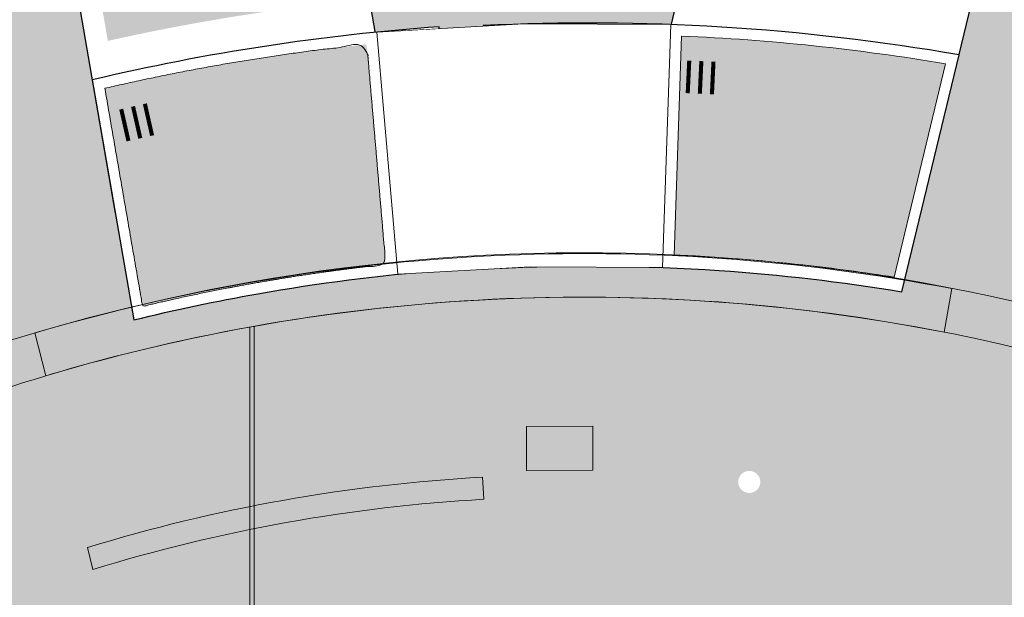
# Model space of a CAD drawing. Header units: metres. Extents: x -862 to 1262, y -354 to 644.
# Tile 247 of 256: x -74 to -30, y 347 to 373. Entities that reach past the tile are written whole.
import ezdxf

# ---------------------------------------------------------------- set-up
doc = ezdxf.new("R2010")
doc.units = ezdxf.units.M
doc.header["$LTSCALE"] = 0.5
doc.set_wipeout_variables(frame=1)
doc.layers.add('DZH_Baufelder Nord_220610', color=7, linetype='Continuous')
doc.layers.add('LPB_Freiraum_220609', color=7, linetype='Continuous')
doc.styles.add('Favorit Std Light', font='txt')

# ---------------------------------------------------------------- blocks, each defined once
blk = doc.blocks.new('Slab (2D)-43')
at = {"color": 255, "linetype": 'Continuous', "lineweight": 25, "transparency": 33554687}
blk.add_wipeout([(-9.379591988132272, 270.54294733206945), (-20.033156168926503, 268.69008992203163), (-27.508560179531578, 237.73025169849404), (-14.466470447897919, 236.35731145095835), (-9.388585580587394, 257.387597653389), (-2.946307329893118, 258.5051943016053), (0.3672963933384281, 272.22865638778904), (-9.37833626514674, 270.5379988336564)], dxfattribs=at)
at = {"color": 7, "linetype": 'Continuous', "lineweight": 25, "transparency": 33554687, "flags": 128}
blk.add_lwpolyline([(-9.379591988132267, 270.5429473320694), (-20.0331561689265, 268.6900899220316), (-27.50856017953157, 237.730251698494), (-14.46647044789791, 236.3573114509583), (-9.388585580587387, 257.3875976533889), (-2.946307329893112, 258.5051943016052), (0.367296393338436, 272.228656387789), (-9.378336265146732, 270.5379988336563)], dxfattribs=at)
at = {"color": 255, "linetype": 'Continuous', "lineweight": 25, "transparency": 33554687}
blk.add_wipeout([(-9.379591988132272, 270.54294733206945), (-20.033156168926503, 268.69008992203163), (-27.508560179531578, 237.73025169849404), (-14.466470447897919, 236.35731145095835), (-9.388585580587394, 257.387597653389), (-2.946307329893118, 258.5051943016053), (0.3672963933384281, 272.22865638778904), (-9.37833626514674, 270.5379988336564)], dxfattribs=at)
at = {"color": 7, "linetype": 'Continuous', "lineweight": 25, "transparency": 33554687, "flags": 128}
blk.add_lwpolyline([(-9.379591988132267, 270.5429473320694), (-20.0331561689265, 268.6900899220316), (-27.50856017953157, 237.730251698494), (-14.46647044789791, 236.3573114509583), (-9.388585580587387, 257.3875976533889), (-2.946307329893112, 258.5051943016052), (0.367296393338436, 272.228656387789), (-9.378336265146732, 270.5379988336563)], dxfattribs=at)
at = {"color": 255, "linetype": 'Continuous', "lineweight": 25, "transparency": 33554687}
blk.add_wipeout([(-9.379591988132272, 270.54294733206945), (-20.033156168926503, 268.69008992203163), (-27.508560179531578, 237.73025169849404), (-14.466470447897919, 236.35731145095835), (-9.388585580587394, 257.387597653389), (-2.946307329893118, 258.5051943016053), (0.3672963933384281, 272.22865638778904), (-9.37833626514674, 270.5379988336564)], dxfattribs=at)
at = {"color": 7, "linetype": 'Continuous', "lineweight": 25, "transparency": 33554687, "flags": 128}
blk.add_lwpolyline([(-9.379591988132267, 270.5429473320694), (-20.0331561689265, 268.6900899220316), (-27.50856017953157, 237.730251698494), (-14.46647044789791, 236.3573114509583), (-9.388585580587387, 257.3875976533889), (-2.946307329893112, 258.5051943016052), (0.367296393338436, 272.228656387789), (-9.378336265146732, 270.5379988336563)], dxfattribs=at)
at = {"color": 255, "linetype": 'Continuous', "lineweight": 25, "transparency": 33554687}
blk.add_wipeout([(-9.379591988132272, 270.54294733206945), (-20.033156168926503, 268.69008992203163), (-27.508560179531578, 237.73025169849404), (-14.466470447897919, 236.35731145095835), (-9.388585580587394, 257.387597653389), (-2.946307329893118, 258.5051943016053), (0.3672963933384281, 272.22865638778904), (-9.37833626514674, 270.5379988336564)], dxfattribs=at)
at = {"color": 7, "linetype": 'Continuous', "lineweight": 25, "transparency": 33554687, "flags": 128}
blk.add_lwpolyline([(-9.379591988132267, 270.5429473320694), (-20.0331561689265, 268.6900899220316), (-27.50856017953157, 237.730251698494), (-14.46647044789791, 236.3573114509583), (-9.388585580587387, 257.3875976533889), (-2.946307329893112, 258.5051943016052), (0.367296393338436, 272.228656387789), (-9.378336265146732, 270.5379988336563)], dxfattribs=at)
at = {"color": 255, "linetype": 'Continuous', "lineweight": 25, "transparency": 33554687}
blk.add_wipeout([(-9.379591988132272, 270.54294733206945), (-20.033156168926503, 268.69008992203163), (-27.508560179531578, 237.73025169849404), (-14.466470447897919, 236.35731145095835), (-9.388585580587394, 257.387597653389), (-2.946307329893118, 258.5051943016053), (0.3672963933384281, 272.22865638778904), (-9.37833626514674, 270.5379988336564)], dxfattribs=at)
at = {"color": 7, "linetype": 'Continuous', "lineweight": 25, "transparency": 33554687, "flags": 128}
blk.add_lwpolyline([(-9.379591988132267, 270.5429473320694), (-20.0331561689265, 268.6900899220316), (-27.50856017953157, 237.730251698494), (-14.46647044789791, 236.3573114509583), (-9.388585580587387, 257.3875976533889), (-2.946307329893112, 258.5051943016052), (0.367296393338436, 272.228656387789), (-9.378336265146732, 270.5379988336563)], dxfattribs=at)
at = {"color": 255, "linetype": 'Continuous', "lineweight": 25, "transparency": 33554687}
blk.add_wipeout([(-9.379591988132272, 270.54294733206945), (-20.033156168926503, 268.69008992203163), (-27.508560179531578, 237.73025169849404), (-14.466470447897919, 236.35731145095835), (-9.388585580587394, 257.387597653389), (-2.946307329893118, 258.5051943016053), (0.3672963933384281, 272.22865638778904), (-9.37833626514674, 270.5379988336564)], dxfattribs=at)
at = {"color": 7, "linetype": 'Continuous', "lineweight": 25, "transparency": 33554687, "flags": 128}
blk.add_lwpolyline([(-9.379591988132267, 270.5429473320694), (-20.0331561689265, 268.6900899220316), (-27.50856017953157, 237.730251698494), (-14.46647044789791, 236.3573114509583), (-9.388585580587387, 257.3875976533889), (-2.946307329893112, 258.5051943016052), (0.367296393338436, 272.228656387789), (-9.378336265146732, 270.5379988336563)], dxfattribs=at)
at = {"color": 255, "linetype": 'Continuous', "lineweight": 25, "transparency": 33554687}
blk.add_wipeout([(-9.379591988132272, 270.54294733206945), (-20.033156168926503, 268.69008992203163), (-27.508560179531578, 237.73025169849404), (-14.466470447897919, 236.35731145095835), (-9.388585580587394, 257.387597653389), (-2.946307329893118, 258.5051943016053), (0.3672963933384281, 272.22865638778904), (-9.37833626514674, 270.5379988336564)], dxfattribs=at)
at = {"color": 7, "linetype": 'Continuous', "lineweight": 25, "transparency": 33554687, "flags": 128}
blk.add_lwpolyline([(-9.379591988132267, 270.5429473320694), (-20.0331561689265, 268.6900899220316), (-27.50856017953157, 237.730251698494), (-14.46647044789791, 236.3573114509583), (-9.388585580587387, 257.3875976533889), (-2.946307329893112, 258.5051943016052), (0.367296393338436, 272.228656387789), (-9.378336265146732, 270.5379988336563)], dxfattribs=at)
blk = doc.blocks.new('Slab (2D)-44')
at = {"color": 255, "linetype": 'Continuous', "lineweight": 25, "transparency": 33554687}
blk.add_wipeout([(-55.016746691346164, 249.37800265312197), (-52.003094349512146, 231.98456664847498), (-39.40466977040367, 235.4201647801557), (-44.43558370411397, 264.4563207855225), (-66.11182550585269, 260.69595927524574), (-63.884617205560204, 247.8415219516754)], dxfattribs=at)
at = {"color": 7, "linetype": 'Continuous', "lineweight": 25, "transparency": 33554687, "flags": 128}
blk.add_lwpolyline([(-55.01674669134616, 249.378002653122), (-52.00309434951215, 231.984566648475), (-39.40466977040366, 235.4201647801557), (-44.43558370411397, 264.4563207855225), (-66.11182550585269, 260.6959592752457), (-63.8846172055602, 247.8415219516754)], close=True, dxfattribs=at)
at = {"color": 255, "linetype": 'Continuous', "lineweight": 25, "transparency": 33554687}
blk.add_wipeout([(-55.016746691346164, 249.37800265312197), (-52.003094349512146, 231.98456664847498), (-39.40466977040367, 235.4201647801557), (-44.43558370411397, 264.4563207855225), (-66.11182550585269, 260.69595927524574), (-63.884617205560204, 247.8415219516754)], dxfattribs=at)
at = {"color": 7, "linetype": 'Continuous', "lineweight": 25, "transparency": 33554687, "flags": 128}
blk.add_lwpolyline([(-55.01674669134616, 249.378002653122), (-52.00309434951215, 231.984566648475), (-39.40466977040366, 235.4201647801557), (-44.43558370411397, 264.4563207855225), (-66.11182550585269, 260.6959592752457), (-63.8846172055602, 247.8415219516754)], close=True, dxfattribs=at)
at = {"color": 255, "linetype": 'Continuous', "lineweight": 25, "transparency": 33554687}
blk.add_wipeout([(-55.016746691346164, 249.37800265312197), (-52.003094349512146, 231.98456664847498), (-39.40466977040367, 235.4201647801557), (-44.43558370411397, 264.4563207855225), (-66.11182550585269, 260.69595927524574), (-63.884617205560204, 247.8415219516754)], dxfattribs=at)
at = {"color": 7, "linetype": 'Continuous', "lineweight": 25, "transparency": 33554687, "flags": 128}
blk.add_lwpolyline([(-55.01674669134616, 249.378002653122), (-52.00309434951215, 231.984566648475), (-39.40466977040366, 235.4201647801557), (-44.43558370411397, 264.4563207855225), (-66.11182550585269, 260.6959592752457), (-63.8846172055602, 247.8415219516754)], close=True, dxfattribs=at)
at = {"color": 255, "linetype": 'Continuous', "lineweight": 25, "transparency": 33554687}
blk.add_wipeout([(-55.016746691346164, 249.37800265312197), (-52.003094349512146, 231.98456664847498), (-39.40466977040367, 235.4201647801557), (-44.43558370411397, 264.4563207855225), (-66.11182550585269, 260.69595927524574), (-63.884617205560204, 247.8415219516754)], dxfattribs=at)
at = {"color": 7, "linetype": 'Continuous', "lineweight": 25, "transparency": 33554687, "flags": 128}
blk.add_lwpolyline([(-55.01674669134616, 249.378002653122), (-52.00309434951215, 231.984566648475), (-39.40466977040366, 235.4201647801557), (-44.43558370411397, 264.4563207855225), (-66.11182550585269, 260.6959592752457), (-63.8846172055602, 247.8415219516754)], close=True, dxfattribs=at)
at = {"color": 255, "linetype": 'Continuous', "lineweight": 25, "transparency": 33554687}
blk.add_wipeout([(-55.016746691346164, 249.37800265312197), (-52.003094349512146, 231.98456664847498), (-39.40466977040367, 235.4201647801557), (-44.43558370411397, 264.4563207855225), (-66.11182550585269, 260.69595927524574), (-63.884617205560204, 247.8415219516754)], dxfattribs=at)
at = {"color": 7, "linetype": 'Continuous', "lineweight": 25, "transparency": 33554687, "flags": 128}
blk.add_lwpolyline([(-55.01674669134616, 249.378002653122), (-52.00309434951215, 231.984566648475), (-39.40466977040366, 235.4201647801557), (-44.43558370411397, 264.4563207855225), (-66.11182550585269, 260.6959592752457), (-63.8846172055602, 247.8415219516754)], close=True, dxfattribs=at)
at = {"color": 255, "linetype": 'Continuous', "lineweight": 25, "transparency": 33554687}
blk.add_wipeout([(-55.016746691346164, 249.37800265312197), (-52.003094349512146, 231.98456664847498), (-39.40466977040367, 235.4201647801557), (-44.43558370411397, 264.4563207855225), (-66.11182550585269, 260.69595927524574), (-63.884617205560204, 247.8415219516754)], dxfattribs=at)
at = {"color": 7, "linetype": 'Continuous', "lineweight": 25, "transparency": 33554687, "flags": 128}
blk.add_lwpolyline([(-55.01674669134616, 249.378002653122), (-52.00309434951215, 231.984566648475), (-39.40466977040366, 235.4201647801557), (-44.43558370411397, 264.4563207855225), (-66.11182550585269, 260.6959592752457), (-63.8846172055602, 247.8415219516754)], close=True, dxfattribs=at)
at = {"color": 255, "linetype": 'Continuous', "lineweight": 25, "transparency": 33554687}
blk.add_wipeout([(-55.016746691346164, 249.37800265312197), (-52.003094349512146, 231.98456664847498), (-39.40466977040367, 235.4201647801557), (-44.43558370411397, 264.4563207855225), (-66.11182550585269, 260.69595927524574), (-63.884617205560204, 247.8415219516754)], dxfattribs=at)
at = {"color": 7, "linetype": 'Continuous', "lineweight": 25, "transparency": 33554687, "flags": 128}
blk.add_lwpolyline([(-55.01674669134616, 249.378002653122), (-52.00309434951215, 231.984566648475), (-39.40466977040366, 235.4201647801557), (-44.43558370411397, 264.4563207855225), (-66.11182550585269, 260.6959592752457), (-63.8846172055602, 247.8415219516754)], close=True, dxfattribs=at)
blk = doc.blocks.new('Slab (2D)-46')
at = {"color": 255, "linetype": 'Continuous', "lineweight": 25, "transparency": 33554687}
blk.add_wipeout([(-16.379681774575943, 228.4336615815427), (-13.791665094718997, 239.15204785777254), (-13.791665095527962, 239.1520478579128), (-16.46328120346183, 239.57744832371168), (-19.145621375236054, 239.92894425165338), (-21.836641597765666, 240.20626779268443), (-24.534291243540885, 240.40920761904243), (-27.236514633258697, 240.53760908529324), (-29.94125260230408, 240.59137434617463), (-32.64644406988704, 240.57046243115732), (-35.35002760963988, 240.4748892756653), (-35.35002760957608, 240.47488927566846), (-34.80885252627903, 229.48793631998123), (-33.54084293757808, 229.5410783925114), (-32.27219283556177, 229.57570952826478), (-31.003172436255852, 229.59182235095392), (-29.734052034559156, 229.5894134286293), (-28.4651019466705, 229.56848327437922), (-27.196592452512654, 229.52903634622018), (-25.928793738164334, 229.47108104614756), (-24.661975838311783, 229.39462971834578), (-24.661975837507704, 229.39462971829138), (-23.622170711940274, 229.317997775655), (-22.58335861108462, 229.2289103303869), (-21.5456887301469, 229.12738017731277), (-20.509310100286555, 229.01342189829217), (-19.474371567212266, 228.88705186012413), (-18.44102176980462, 228.74828821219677), (-17.409409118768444, 228.59715088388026), (-16.379681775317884, 228.43366158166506)], dxfattribs=at)
at = {"color": 7, "linetype": 'Continuous', "lineweight": 25, "transparency": 33554687, "flags": 128}
blk.add_lwpolyline([(-16.37968177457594, 228.4336615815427), (-13.79166509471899, 239.1520478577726), (-13.79166509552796, 239.1520478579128, 0.05526756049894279), (-35.35002760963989, 240.4748892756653), (-35.35002760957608, 240.4748892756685), (-34.80885252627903, 229.4879363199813, -0.02919724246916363), (-24.66197583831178, 229.3946297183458), (-24.6619758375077, 229.3946297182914, -0.02397312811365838), (-16.37968177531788, 228.4336615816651), (-16.37968177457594, 228.4336615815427)], format="xyb", close=True, dxfattribs=at)
at = {"color": 255, "linetype": 'Continuous', "lineweight": 25, "transparency": 33554687}
blk.add_wipeout([(-16.379681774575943, 228.4336615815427), (-13.791665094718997, 239.15204785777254), (-13.791665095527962, 239.1520478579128), (-16.46328120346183, 239.57744832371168), (-19.145621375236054, 239.92894425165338), (-21.836641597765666, 240.20626779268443), (-24.534291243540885, 240.40920761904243), (-27.236514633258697, 240.53760908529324), (-29.94125260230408, 240.59137434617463), (-32.64644406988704, 240.57046243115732), (-35.35002760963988, 240.4748892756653), (-35.35002760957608, 240.47488927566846), (-34.80885252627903, 229.48793631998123), (-33.54084293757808, 229.5410783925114), (-32.27219283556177, 229.57570952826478), (-31.003172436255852, 229.59182235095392), (-29.734052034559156, 229.5894134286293), (-28.4651019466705, 229.56848327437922), (-27.196592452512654, 229.52903634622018), (-25.928793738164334, 229.47108104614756), (-24.661975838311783, 229.39462971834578), (-24.661975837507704, 229.39462971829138), (-23.622170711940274, 229.317997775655), (-22.58335861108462, 229.2289103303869), (-21.5456887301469, 229.12738017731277), (-20.509310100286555, 229.01342189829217), (-19.474371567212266, 228.88705186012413), (-18.44102176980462, 228.74828821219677), (-17.409409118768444, 228.59715088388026), (-16.379681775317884, 228.43366158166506)], dxfattribs=at)
at = {"color": 7, "linetype": 'Continuous', "lineweight": 25, "transparency": 33554687, "flags": 128}
blk.add_lwpolyline([(-16.37968177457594, 228.4336615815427), (-13.79166509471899, 239.1520478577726), (-13.79166509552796, 239.1520478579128, 0.05526756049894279), (-35.35002760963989, 240.4748892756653), (-35.35002760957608, 240.4748892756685), (-34.80885252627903, 229.4879363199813, -0.02919724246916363), (-24.66197583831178, 229.3946297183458), (-24.6619758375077, 229.3946297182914, -0.02397312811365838), (-16.37968177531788, 228.4336615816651), (-16.37968177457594, 228.4336615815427)], format="xyb", close=True, dxfattribs=at)
at = {"color": 255, "linetype": 'Continuous', "lineweight": 25, "transparency": 33554687}
blk.add_wipeout([(-16.379681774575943, 228.4336615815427), (-13.791665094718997, 239.15204785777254), (-13.791665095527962, 239.1520478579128), (-16.46328120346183, 239.57744832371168), (-19.145621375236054, 239.92894425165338), (-21.836641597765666, 240.20626779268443), (-24.534291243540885, 240.40920761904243), (-27.236514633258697, 240.53760908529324), (-29.94125260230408, 240.59137434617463), (-32.64644406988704, 240.57046243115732), (-35.35002760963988, 240.4748892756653), (-35.35002760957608, 240.47488927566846), (-34.80885252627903, 229.48793631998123), (-33.54084293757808, 229.5410783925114), (-32.27219283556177, 229.57570952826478), (-31.003172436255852, 229.59182235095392), (-29.734052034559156, 229.5894134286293), (-28.4651019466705, 229.56848327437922), (-27.196592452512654, 229.52903634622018), (-25.928793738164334, 229.47108104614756), (-24.661975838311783, 229.39462971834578), (-24.661975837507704, 229.39462971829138), (-23.622170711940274, 229.317997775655), (-22.58335861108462, 229.2289103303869), (-21.5456887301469, 229.12738017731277), (-20.509310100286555, 229.01342189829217), (-19.474371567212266, 228.88705186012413), (-18.44102176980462, 228.74828821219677), (-17.409409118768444, 228.59715088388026), (-16.379681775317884, 228.43366158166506)], dxfattribs=at)
at = {"color": 7, "linetype": 'Continuous', "lineweight": 25, "transparency": 33554687, "flags": 128}
blk.add_lwpolyline([(-16.37968177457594, 228.4336615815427), (-13.79166509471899, 239.1520478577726), (-13.79166509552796, 239.1520478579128, 0.05526756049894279), (-35.35002760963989, 240.4748892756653), (-35.35002760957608, 240.4748892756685), (-34.80885252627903, 229.4879363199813, -0.02919724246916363), (-24.66197583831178, 229.3946297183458), (-24.6619758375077, 229.3946297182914, -0.02397312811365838), (-16.37968177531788, 228.4336615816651), (-16.37968177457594, 228.4336615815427)], format="xyb", close=True, dxfattribs=at)
at = {"color": 255, "linetype": 'Continuous', "lineweight": 25, "transparency": 33554687}
blk.add_wipeout([(-16.379681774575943, 228.4336615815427), (-13.791665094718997, 239.15204785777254), (-13.791665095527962, 239.1520478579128), (-16.46328120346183, 239.57744832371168), (-19.145621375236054, 239.92894425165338), (-21.836641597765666, 240.20626779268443), (-24.534291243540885, 240.40920761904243), (-27.236514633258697, 240.53760908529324), (-29.94125260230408, 240.59137434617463), (-32.64644406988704, 240.57046243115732), (-35.35002760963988, 240.4748892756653), (-35.35002760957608, 240.47488927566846), (-34.80885252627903, 229.48793631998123), (-33.54084293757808, 229.5410783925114), (-32.27219283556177, 229.57570952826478), (-31.003172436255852, 229.59182235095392), (-29.734052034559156, 229.5894134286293), (-28.4651019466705, 229.56848327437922), (-27.196592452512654, 229.52903634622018), (-25.928793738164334, 229.47108104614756), (-24.661975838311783, 229.39462971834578), (-24.661975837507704, 229.39462971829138), (-23.622170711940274, 229.317997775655), (-22.58335861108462, 229.2289103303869), (-21.5456887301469, 229.12738017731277), (-20.509310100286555, 229.01342189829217), (-19.474371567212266, 228.88705186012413), (-18.44102176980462, 228.74828821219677), (-17.409409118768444, 228.59715088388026), (-16.379681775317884, 228.43366158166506)], dxfattribs=at)
at = {"color": 7, "linetype": 'Continuous', "lineweight": 25, "transparency": 33554687, "flags": 128}
blk.add_lwpolyline([(-16.37968177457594, 228.4336615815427), (-13.79166509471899, 239.1520478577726), (-13.79166509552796, 239.1520478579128, 0.05526756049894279), (-35.35002760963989, 240.4748892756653), (-35.35002760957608, 240.4748892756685), (-34.80885252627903, 229.4879363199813, -0.02919724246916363), (-24.66197583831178, 229.3946297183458), (-24.6619758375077, 229.3946297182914, -0.02397312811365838), (-16.37968177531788, 228.4336615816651), (-16.37968177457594, 228.4336615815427)], format="xyb", close=True, dxfattribs=at)
at = {"color": 255, "linetype": 'Continuous', "lineweight": 25, "transparency": 33554687}
blk.add_wipeout([(-16.379681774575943, 228.4336615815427), (-13.791665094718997, 239.15204785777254), (-13.791665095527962, 239.1520478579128), (-16.46328120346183, 239.57744832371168), (-19.145621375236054, 239.92894425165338), (-21.836641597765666, 240.20626779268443), (-24.534291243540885, 240.40920761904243), (-27.236514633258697, 240.53760908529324), (-29.94125260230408, 240.59137434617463), (-32.64644406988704, 240.57046243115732), (-35.35002760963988, 240.4748892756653), (-35.35002760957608, 240.47488927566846), (-34.80885252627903, 229.48793631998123), (-33.54084293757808, 229.5410783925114), (-32.27219283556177, 229.57570952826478), (-31.003172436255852, 229.59182235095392), (-29.734052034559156, 229.5894134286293), (-28.4651019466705, 229.56848327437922), (-27.196592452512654, 229.52903634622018), (-25.928793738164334, 229.47108104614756), (-24.661975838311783, 229.39462971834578), (-24.661975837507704, 229.39462971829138), (-23.622170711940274, 229.317997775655), (-22.58335861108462, 229.2289103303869), (-21.5456887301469, 229.12738017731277), (-20.509310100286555, 229.01342189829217), (-19.474371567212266, 228.88705186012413), (-18.44102176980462, 228.74828821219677), (-17.409409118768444, 228.59715088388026), (-16.379681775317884, 228.43366158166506)], dxfattribs=at)
at = {"color": 7, "linetype": 'Continuous', "lineweight": 25, "transparency": 33554687, "flags": 128}
blk.add_lwpolyline([(-16.37968177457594, 228.4336615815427), (-13.79166509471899, 239.1520478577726), (-13.79166509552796, 239.1520478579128, 0.05526756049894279), (-35.35002760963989, 240.4748892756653), (-35.35002760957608, 240.4748892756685), (-34.80885252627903, 229.4879363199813, -0.02919724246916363), (-24.66197583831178, 229.3946297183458), (-24.6619758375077, 229.3946297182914, -0.02397312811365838), (-16.37968177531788, 228.4336615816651), (-16.37968177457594, 228.4336615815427)], format="xyb", close=True, dxfattribs=at)
at = {"color": 255, "linetype": 'Continuous', "lineweight": 25, "transparency": 33554687}
blk.add_wipeout([(-16.379681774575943, 228.4336615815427), (-13.791665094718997, 239.15204785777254), (-13.791665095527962, 239.1520478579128), (-16.46328120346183, 239.57744832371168), (-19.145621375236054, 239.92894425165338), (-21.836641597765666, 240.20626779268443), (-24.534291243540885, 240.40920761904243), (-27.236514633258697, 240.53760908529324), (-29.94125260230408, 240.59137434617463), (-32.64644406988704, 240.57046243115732), (-35.35002760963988, 240.4748892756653), (-35.35002760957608, 240.47488927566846), (-34.80885252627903, 229.48793631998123), (-33.54084293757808, 229.5410783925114), (-32.27219283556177, 229.57570952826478), (-31.003172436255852, 229.59182235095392), (-29.734052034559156, 229.5894134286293), (-28.4651019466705, 229.56848327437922), (-27.196592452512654, 229.52903634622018), (-25.928793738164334, 229.47108104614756), (-24.661975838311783, 229.39462971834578), (-24.661975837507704, 229.39462971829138), (-23.622170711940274, 229.317997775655), (-22.58335861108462, 229.2289103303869), (-21.5456887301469, 229.12738017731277), (-20.509310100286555, 229.01342189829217), (-19.474371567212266, 228.88705186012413), (-18.44102176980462, 228.74828821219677), (-17.409409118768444, 228.59715088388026), (-16.379681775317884, 228.43366158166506)], dxfattribs=at)
at = {"color": 7, "linetype": 'Continuous', "lineweight": 25, "transparency": 33554687, "flags": 128}
blk.add_lwpolyline([(-16.37968177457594, 228.4336615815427), (-13.79166509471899, 239.1520478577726), (-13.79166509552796, 239.1520478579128, 0.05526756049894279), (-35.35002760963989, 240.4748892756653), (-35.35002760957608, 240.4748892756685), (-34.80885252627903, 229.4879363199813, -0.02919724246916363), (-24.66197583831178, 229.3946297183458), (-24.6619758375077, 229.3946297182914, -0.02397312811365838), (-16.37968177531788, 228.4336615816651), (-16.37968177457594, 228.4336615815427)], format="xyb", close=True, dxfattribs=at)
at = {"color": 255, "linetype": 'Continuous', "lineweight": 25, "transparency": 33554687}
blk.add_wipeout([(-16.379681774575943, 228.4336615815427), (-13.791665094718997, 239.15204785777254), (-13.791665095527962, 239.1520478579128), (-16.46328120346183, 239.57744832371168), (-19.145621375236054, 239.92894425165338), (-21.836641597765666, 240.20626779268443), (-24.534291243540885, 240.40920761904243), (-27.236514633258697, 240.53760908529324), (-29.94125260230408, 240.59137434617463), (-32.64644406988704, 240.57046243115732), (-35.35002760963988, 240.4748892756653), (-35.35002760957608, 240.47488927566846), (-34.80885252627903, 229.48793631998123), (-33.54084293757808, 229.5410783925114), (-32.27219283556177, 229.57570952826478), (-31.003172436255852, 229.59182235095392), (-29.734052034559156, 229.5894134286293), (-28.4651019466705, 229.56848327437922), (-27.196592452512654, 229.52903634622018), (-25.928793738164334, 229.47108104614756), (-24.661975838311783, 229.39462971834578), (-24.661975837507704, 229.39462971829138), (-23.622170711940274, 229.317997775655), (-22.58335861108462, 229.2289103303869), (-21.5456887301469, 229.12738017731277), (-20.509310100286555, 229.01342189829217), (-19.474371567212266, 228.88705186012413), (-18.44102176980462, 228.74828821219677), (-17.409409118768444, 228.59715088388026), (-16.379681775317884, 228.43366158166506)], dxfattribs=at)
at = {"color": 7, "linetype": 'Continuous', "lineweight": 25, "transparency": 33554687, "flags": 128}
blk.add_lwpolyline([(-16.37968177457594, 228.4336615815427), (-13.79166509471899, 239.1520478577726), (-13.79166509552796, 239.1520478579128, 0.05526756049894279), (-35.35002760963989, 240.4748892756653), (-35.35002760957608, 240.4748892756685), (-34.80885252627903, 229.4879363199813, -0.02919724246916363), (-24.66197583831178, 229.3946297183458), (-24.6619758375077, 229.3946297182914, -0.02397312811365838), (-16.37968177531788, 228.4336615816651), (-16.37968177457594, 228.4336615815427)], format="xyb", close=True, dxfattribs=at)
blk = doc.blocks.new('Slab (2D)-66')
at = {"color": 255, "linetype": 'Continuous', "lineweight": 25, "transparency": 33554687}
blk.add_wipeout([(-37.340025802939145, 240.42266954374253), (-39.32209573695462, 240.26193650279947), (-41.30049625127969, 240.0610192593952), (-43.274412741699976, 239.82000054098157), (-45.24303245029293, 239.53897958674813), (-47.20554480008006, 239.21807210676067), (-49.16114172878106, 238.85741023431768), (-51.1090180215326, 238.4571424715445), (-53.04837164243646, 238.01743362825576), (-51.166420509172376, 227.15566429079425), (-50.46875184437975, 227.32403352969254), (-49.769717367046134, 227.48663908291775), (-49.06936469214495, 227.64346987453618), (-48.367741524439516, 227.7945152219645), (-47.66489565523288, 227.93976483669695), (-46.96087495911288, 228.07920882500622), (-46.255727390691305, 228.21283768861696), (-45.54950098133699, 228.34064232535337), (-45.549500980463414, 228.34064232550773), (-44.52171423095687, 228.51591797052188), (-43.49190078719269, 228.67886405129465), (-42.46020855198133, 228.82945716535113), (-41.42678569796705, 228.96767568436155), (-40.39178064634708, 229.09349975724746), (-39.35534204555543, 229.20691131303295), (-38.317618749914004, 229.30789406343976), (-37.27875979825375, 229.3964335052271), (-37.27875979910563, 229.3964335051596)], dxfattribs=at)
at = {"color": 7, "linetype": 'Continuous', "lineweight": 25, "transparency": 33554687, "flags": 128}
blk.add_lwpolyline([(-37.34002580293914, 240.4226695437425, 0.04060618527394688), (-53.04837164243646, 238.0174336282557), (-51.16642050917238, 227.1556642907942, -0.01650795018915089), (-45.54950098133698, 228.3406423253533), (-45.54950098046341, 228.3406423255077, -0.02397312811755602), (-37.27875979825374, 229.396433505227), (-37.27875979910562, 229.3964335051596)], format="xyb", close=True, dxfattribs=at)
at = {"color": 255, "linetype": 'Continuous', "lineweight": 25, "transparency": 33554687}
blk.add_wipeout([(-37.340025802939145, 240.42266954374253), (-39.32209573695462, 240.26193650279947), (-41.30049625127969, 240.0610192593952), (-43.274412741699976, 239.82000054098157), (-45.24303245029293, 239.53897958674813), (-47.20554480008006, 239.21807210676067), (-49.16114172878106, 238.85741023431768), (-51.1090180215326, 238.4571424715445), (-53.04837164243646, 238.01743362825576), (-51.166420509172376, 227.15566429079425), (-50.46875184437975, 227.32403352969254), (-49.769717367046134, 227.48663908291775), (-49.06936469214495, 227.64346987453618), (-48.367741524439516, 227.7945152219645), (-47.66489565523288, 227.93976483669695), (-46.96087495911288, 228.07920882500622), (-46.255727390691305, 228.21283768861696), (-45.54950098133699, 228.34064232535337), (-45.549500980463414, 228.34064232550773), (-44.52171423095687, 228.51591797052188), (-43.49190078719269, 228.67886405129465), (-42.46020855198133, 228.82945716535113), (-41.42678569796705, 228.96767568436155), (-40.39178064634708, 229.09349975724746), (-39.35534204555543, 229.20691131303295), (-38.317618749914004, 229.30789406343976), (-37.27875979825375, 229.3964335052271), (-37.27875979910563, 229.3964335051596)], dxfattribs=at)
at = {"color": 7, "linetype": 'Continuous', "lineweight": 25, "transparency": 33554687, "flags": 128}
blk.add_lwpolyline([(-37.34002580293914, 240.4226695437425, 0.04060618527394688), (-53.04837164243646, 238.0174336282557), (-51.16642050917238, 227.1556642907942, -0.01650795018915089), (-45.54950098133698, 228.3406423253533), (-45.54950098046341, 228.3406423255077, -0.02397312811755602), (-37.27875979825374, 229.396433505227), (-37.27875979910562, 229.3964335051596)], format="xyb", close=True, dxfattribs=at)
at = {"color": 255, "linetype": 'Continuous', "lineweight": 25, "transparency": 33554687}
blk.add_wipeout([(-37.340025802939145, 240.42266954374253), (-39.32209573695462, 240.26193650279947), (-41.30049625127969, 240.0610192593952), (-43.274412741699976, 239.82000054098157), (-45.24303245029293, 239.53897958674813), (-47.20554480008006, 239.21807210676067), (-49.16114172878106, 238.85741023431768), (-51.1090180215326, 238.4571424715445), (-53.04837164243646, 238.01743362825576), (-51.166420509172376, 227.15566429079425), (-50.46875184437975, 227.32403352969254), (-49.769717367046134, 227.48663908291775), (-49.06936469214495, 227.64346987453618), (-48.367741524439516, 227.7945152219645), (-47.66489565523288, 227.93976483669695), (-46.96087495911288, 228.07920882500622), (-46.255727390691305, 228.21283768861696), (-45.54950098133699, 228.34064232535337), (-45.549500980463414, 228.34064232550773), (-44.52171423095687, 228.51591797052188), (-43.49190078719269, 228.67886405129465), (-42.46020855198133, 228.82945716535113), (-41.42678569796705, 228.96767568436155), (-40.39178064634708, 229.09349975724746), (-39.35534204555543, 229.20691131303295), (-38.317618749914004, 229.30789406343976), (-37.27875979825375, 229.3964335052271), (-37.27875979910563, 229.3964335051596)], dxfattribs=at)
at = {"color": 7, "linetype": 'Continuous', "lineweight": 25, "transparency": 33554687, "flags": 128}
blk.add_lwpolyline([(-37.34002580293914, 240.4226695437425, 0.04060618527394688), (-53.04837164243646, 238.0174336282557), (-51.16642050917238, 227.1556642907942, -0.01650795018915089), (-45.54950098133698, 228.3406423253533), (-45.54950098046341, 228.3406423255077, -0.02397312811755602), (-37.27875979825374, 229.396433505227), (-37.27875979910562, 229.3964335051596)], format="xyb", close=True, dxfattribs=at)
at = {"color": 255, "linetype": 'Continuous', "lineweight": 25, "transparency": 33554687}
blk.add_wipeout([(-37.340025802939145, 240.42266954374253), (-39.32209573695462, 240.26193650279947), (-41.30049625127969, 240.0610192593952), (-43.274412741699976, 239.82000054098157), (-45.24303245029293, 239.53897958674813), (-47.20554480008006, 239.21807210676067), (-49.16114172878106, 238.85741023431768), (-51.1090180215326, 238.4571424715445), (-53.04837164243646, 238.01743362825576), (-51.166420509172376, 227.15566429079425), (-50.46875184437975, 227.32403352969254), (-49.769717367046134, 227.48663908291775), (-49.06936469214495, 227.64346987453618), (-48.367741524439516, 227.7945152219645), (-47.66489565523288, 227.93976483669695), (-46.96087495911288, 228.07920882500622), (-46.255727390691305, 228.21283768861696), (-45.54950098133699, 228.34064232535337), (-45.549500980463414, 228.34064232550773), (-44.52171423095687, 228.51591797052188), (-43.49190078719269, 228.67886405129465), (-42.46020855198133, 228.82945716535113), (-41.42678569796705, 228.96767568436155), (-40.39178064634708, 229.09349975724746), (-39.35534204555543, 229.20691131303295), (-38.317618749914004, 229.30789406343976), (-37.27875979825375, 229.3964335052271), (-37.27875979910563, 229.3964335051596)], dxfattribs=at)
at = {"color": 7, "linetype": 'Continuous', "lineweight": 25, "transparency": 33554687, "flags": 128}
blk.add_lwpolyline([(-37.34002580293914, 240.4226695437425, 0.04060618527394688), (-53.04837164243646, 238.0174336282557), (-51.16642050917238, 227.1556642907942, -0.01650795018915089), (-45.54950098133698, 228.3406423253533), (-45.54950098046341, 228.3406423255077, -0.02397312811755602), (-37.27875979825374, 229.396433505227), (-37.27875979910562, 229.3964335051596)], format="xyb", close=True, dxfattribs=at)
at = {"color": 255, "linetype": 'Continuous', "lineweight": 25, "transparency": 33554687}
blk.add_wipeout([(-37.340025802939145, 240.42266954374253), (-39.32209573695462, 240.26193650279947), (-41.30049625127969, 240.0610192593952), (-43.274412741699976, 239.82000054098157), (-45.24303245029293, 239.53897958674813), (-47.20554480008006, 239.21807210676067), (-49.16114172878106, 238.85741023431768), (-51.1090180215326, 238.4571424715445), (-53.04837164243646, 238.01743362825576), (-51.166420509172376, 227.15566429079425), (-50.46875184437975, 227.32403352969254), (-49.769717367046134, 227.48663908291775), (-49.06936469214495, 227.64346987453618), (-48.367741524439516, 227.7945152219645), (-47.66489565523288, 227.93976483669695), (-46.96087495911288, 228.07920882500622), (-46.255727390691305, 228.21283768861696), (-45.54950098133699, 228.34064232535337), (-45.549500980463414, 228.34064232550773), (-44.52171423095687, 228.51591797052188), (-43.49190078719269, 228.67886405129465), (-42.46020855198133, 228.82945716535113), (-41.42678569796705, 228.96767568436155), (-40.39178064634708, 229.09349975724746), (-39.35534204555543, 229.20691131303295), (-38.317618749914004, 229.30789406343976), (-37.27875979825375, 229.3964335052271), (-37.27875979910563, 229.3964335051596)], dxfattribs=at)
at = {"color": 7, "linetype": 'Continuous', "lineweight": 25, "transparency": 33554687, "flags": 128}
blk.add_lwpolyline([(-37.34002580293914, 240.4226695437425, 0.04060618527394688), (-53.04837164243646, 238.0174336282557), (-51.16642050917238, 227.1556642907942, -0.01650795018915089), (-45.54950098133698, 228.3406423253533), (-45.54950098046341, 228.3406423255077, -0.02397312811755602), (-37.27875979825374, 229.396433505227), (-37.27875979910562, 229.3964335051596)], format="xyb", close=True, dxfattribs=at)
at = {"color": 255, "linetype": 'Continuous', "lineweight": 25, "transparency": 33554687}
blk.add_wipeout([(-37.340025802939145, 240.42266954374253), (-39.32209573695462, 240.26193650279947), (-41.30049625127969, 240.0610192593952), (-43.274412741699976, 239.82000054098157), (-45.24303245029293, 239.53897958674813), (-47.20554480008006, 239.21807210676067), (-49.16114172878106, 238.85741023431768), (-51.1090180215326, 238.4571424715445), (-53.04837164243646, 238.01743362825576), (-51.166420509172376, 227.15566429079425), (-50.46875184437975, 227.32403352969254), (-49.769717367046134, 227.48663908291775), (-49.06936469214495, 227.64346987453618), (-48.367741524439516, 227.7945152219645), (-47.66489565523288, 227.93976483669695), (-46.96087495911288, 228.07920882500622), (-46.255727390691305, 228.21283768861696), (-45.54950098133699, 228.34064232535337), (-45.549500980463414, 228.34064232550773), (-44.52171423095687, 228.51591797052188), (-43.49190078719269, 228.67886405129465), (-42.46020855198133, 228.82945716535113), (-41.42678569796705, 228.96767568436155), (-40.39178064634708, 229.09349975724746), (-39.35534204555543, 229.20691131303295), (-38.317618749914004, 229.30789406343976), (-37.27875979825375, 229.3964335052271), (-37.27875979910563, 229.3964335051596)], dxfattribs=at)
at = {"color": 7, "linetype": 'Continuous', "lineweight": 25, "transparency": 33554687, "flags": 128}
blk.add_lwpolyline([(-37.34002580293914, 240.4226695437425, 0.04060618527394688), (-53.04837164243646, 238.0174336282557), (-51.16642050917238, 227.1556642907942, -0.01650795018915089), (-45.54950098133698, 228.3406423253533), (-45.54950098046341, 228.3406423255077, -0.02397312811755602), (-37.27875979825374, 229.396433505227), (-37.27875979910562, 229.3964335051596)], format="xyb", close=True, dxfattribs=at)
at = {"color": 255, "linetype": 'Continuous', "lineweight": 25, "transparency": 33554687}
blk.add_wipeout([(-37.340025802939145, 240.42266954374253), (-39.32209573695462, 240.26193650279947), (-41.30049625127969, 240.0610192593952), (-43.274412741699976, 239.82000054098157), (-45.24303245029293, 239.53897958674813), (-47.20554480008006, 239.21807210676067), (-49.16114172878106, 238.85741023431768), (-51.1090180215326, 238.4571424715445), (-53.04837164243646, 238.01743362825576), (-51.166420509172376, 227.15566429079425), (-50.46875184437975, 227.32403352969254), (-49.769717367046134, 227.48663908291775), (-49.06936469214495, 227.64346987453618), (-48.367741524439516, 227.7945152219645), (-47.66489565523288, 227.93976483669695), (-46.96087495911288, 228.07920882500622), (-46.255727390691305, 228.21283768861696), (-45.54950098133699, 228.34064232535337), (-45.549500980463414, 228.34064232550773), (-44.52171423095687, 228.51591797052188), (-43.49190078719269, 228.67886405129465), (-42.46020855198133, 228.82945716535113), (-41.42678569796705, 228.96767568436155), (-40.39178064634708, 229.09349975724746), (-39.35534204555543, 229.20691131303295), (-38.317618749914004, 229.30789406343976), (-37.27875979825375, 229.3964335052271), (-37.27875979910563, 229.3964335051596)], dxfattribs=at)
at = {"color": 7, "linetype": 'Continuous', "lineweight": 25, "transparency": 33554687, "flags": 128}
blk.add_lwpolyline([(-37.34002580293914, 240.4226695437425, 0.04060618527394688), (-53.04837164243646, 238.0174336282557), (-51.16642050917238, 227.1556642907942, -0.01650795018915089), (-45.54950098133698, 228.3406423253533), (-45.54950098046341, 228.3406423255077, -0.02397312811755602), (-37.27875979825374, 229.396433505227), (-37.27875979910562, 229.3964335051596)], format="xyb", close=True, dxfattribs=at)
blk = doc.blocks.new('6x11 schräg-2 (2D)')
at = {"color": 255, "linetype": 'Continuous', "lineweight": 18, "transparency": 33554687}
blk.add_wipeout([(-12.717931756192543, -4.594049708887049), (-12.91573411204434, 2.0594156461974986), (-12.717931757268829, 8.712881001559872), (-1.7373587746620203, 8.059415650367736), (-1.9157341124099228, 2.059415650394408), (-1.7373587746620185, -3.940584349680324)], dxfattribs=at)
at = {"color": 251, "linetype": 'Continuous', "lineweight": 18, "true_color": 0x4f4f4f, "transparency": 33554687, "flags": 128}
blk.add_lwpolyline([(-12.71793175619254, -4.594049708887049), (-12.91573411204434, 2.059415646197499), (-12.71793175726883, 8.712881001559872), (-1.737358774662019, 8.059415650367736), (-1.915734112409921, 2.059415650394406), (-1.737358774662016, -3.940584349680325)], close=True, dxfattribs=at)

msp = doc.modelspace()

# ---------------------------------------------------------------- hatches: boundary and pattern name
at = {"layer": 'DZH_Baufelder Nord_220610', "linetype": 'Continuous', "lineweight": 0, "true_color": 0xdce9e4, "transparency": 33554687}
h = msp.add_hatch(color=254, dxfattribs=at)
edge = h.paths.add_edge_path()
edge.add_arc((-48.62148451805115, 275.7463336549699), 84.99983872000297, 76.41664100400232, 100.0000239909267, ccw=False)
edge.add_line((-28.65843883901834, 358.3686635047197), (-17.45015091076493, 404.7883706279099))
edge.add_line((-17.45015091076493, 404.7883706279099), (-83.92927379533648, 393.2556733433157))
edge.add_line((-83.92927379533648, 393.2556733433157), (-77.50686018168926, 356.1884115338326))
edge.add_line((-77.50686018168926, 356.1884115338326), (-77.42519639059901, 355.7170850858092))
edge.add_arc((-48.6215309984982, 275.746197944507), 84.99996429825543, 99.99997725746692, 109.80784807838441, ccw=False)
at = {"layer": 'LPB_Freiraum_220609', "linetype": 'Continuous', "lineweight": 0, "true_color": 0xece5cf, "transparency": 33554687}
h = msp.add_hatch(color=254, dxfattribs=at)
edge = h.paths.add_edge_path()
edge.add_arc((-48.93458469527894, 277.4168150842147), 74.30053777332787, 93.2365591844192, 107.1456841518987)
edge.add_line((-70.83855580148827, 348.4153077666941), (-71.08208690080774, 349.4110815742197))
edge.add_line((-71.08208690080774, 349.4110815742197), (-71.08208689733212, 349.4110815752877))
edge.add_arc((-49.13337776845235, 277.9805429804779), 74.72661959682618, 93.11508885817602, 107.0808039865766, ccw=False)
edge.add_line((-53.19415499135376, 352.5967460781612), (-53.19415498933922, 352.5967460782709))
edge.add_line((-53.19415498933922, 352.5967460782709), (-53.12948731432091, 351.5988392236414))

# ---------------------------------------------------------------- linework, layer by layer
at = {"layer": 'DZH_Baufelder Nord_220610', "color": 255, "linetype": 'Continuous', "lineweight": 18, "transparency": 33554687, "elevation": -12285434.42021632, "flags": 128}
msp.add_lwpolyline([(-63.38158666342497, 359.4548276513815, -0.1032666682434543), (-28.65843883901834, 358.3686635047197), (-17.45015091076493, 404.7883706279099), (-83.92927379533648, 393.2556733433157), (-77.50686018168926, 356.1884115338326), (-77.42519639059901, 355.7170850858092, -0.04282105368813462), (-63.38158666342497, 359.4548276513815)], format="xyb", close=True, dxfattribs=at)
at = {"layer": 'LPB_Freiraum_220609', "color": 255, "linetype": 'Continuous', "lineweight": 9, "transparency": 33554687}
for p, q in [((-63.72888414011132, 359.3928536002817, 62.7), (-63.72888414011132, 344.0965003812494, 62.7)), ((-63.72888414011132, 359.3928536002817, 62.7), (-63.72888414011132, 344.0965003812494, 62.7)), ((-63.52888414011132, 359.4310554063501, 62.7), (-63.52888414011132, 344.1403940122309, 62.7)), ((-63.52888414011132, 359.4310554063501, 62.7), (-63.52888414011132, 344.1403940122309, 62.7))]:
    msp.add_line(p, q, dxfattribs=at)
at = {"layer": 'LPB_Freiraum_220609', "color": 255, "linetype": 'Continuous', "lineweight": 9, "transparency": 33554687, "flags": 128}
msp.add_lwpolyline([(-48.19131798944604, 352.9119614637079), (-48.20089698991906, 354.9119385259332), (-51.20086258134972, 354.897570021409), (-51.19128357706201, 352.8975929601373), (-48.19131798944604, 352.9119614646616)], dxfattribs=at)
at = {"layer": 'LPB_Freiraum_220609', "color": 255, "linetype": 'Continuous', "lineweight": 9, "transparency": 33554687, "elevation": 62.7, "flags": 128}
msp.add_lwpolyline([(-53.12948731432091, 351.5988392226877), (-53.12948731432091, 351.5988392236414, 0.06076462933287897), (-70.83855580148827, 348.4153077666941), (-71.08208690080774, 349.4110815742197), (-71.08208689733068, 349.4110815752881, -0.06101246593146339), (-53.19415499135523, 352.5967460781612), (-53.19415498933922, 352.5967460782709), (-53.19415499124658, 352.5967460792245)], format="xyb", close=True, dxfattribs=at)

# ---------------------------------------------------------------- next in the draw order: block references
at = {"layer": 'DZH_Baufelder Nord_220610', "color": 7, "transparency": 33554687}
for name in ['Slab (2D)-43', 'Slab (2D)-44']:
    msp.add_blockref(name, (-17.81744829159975, 132.5597140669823), dxfattribs=at)

# ---------------------------------------------------------------- next in the draw order: hatches: boundary and pattern name
at = {"layer": 'DZH_Baufelder Nord_220610', "linetype": 'Continuous', "lineweight": 0, "true_color": 0xeef5eb, "transparency": 33554687}
h = msp.add_hatch(color=7, dxfattribs=at)
edge = h.paths.add_edge_path()
edge.add_arc((-48.62148973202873, 275.746170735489), 98.97125556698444, 96.19643511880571, 102.56795853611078, ccw=False)
edge.add_line((-59.30419967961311, 374.1392047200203), (-63.09507962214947, 396.0184463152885))
edge.add_line((-63.09507962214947, 396.0184463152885), (-73.93240018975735, 394.1336301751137))
edge.add_line((-73.93240018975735, 394.1336301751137), (-70.15738220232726, 372.3459365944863))

# ---------------------------------------------------------------- next in the draw order: block references
at = {"layer": 'DZH_Baufelder Nord_220610', "color": 7, "transparency": 33554687}
msp.add_blockref('Slab (2D)-46', (-17.81744829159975, 132.5597140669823), dxfattribs=at)

# ---------------------------------------------------------------- next in the draw order: block references
msp.add_blockref('Slab (2D)-66', (-17.81744829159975, 132.5597140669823), dxfattribs=at)

# ---------------------------------------------------------------- next in the draw order: texts
at = {"layer": 'DZH_Baufelder Nord_220610', "color": 7, "transparency": 33554687, "insert": (-44.10282703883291, 371.4670198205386), "char_height": 1.477256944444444, "attachment_point": 1, "rotation": 357.3125155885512, "line_spacing_factor": 1.147994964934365, "style": 'Favorit Std Light'}
msp.add_mtext('III\\P', dxfattribs=at)

# ---------------------------------------------------------------- next in the draw order: hatches: boundary and pattern name
at = {"layer": 'LPB_Freiraum_220609', "linetype": 'Continuous', "lineweight": 0, "true_color": 0xe0b0b9, "transparency": 33554687}
h = msp.add_hatch(color=9, dxfattribs=at)
edge = h.paths.add_edge_path()
edge.add_line((20.51110964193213, 289.6418972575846), (34.58110640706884, 293.0680979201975))
edge.add_arc((-48.62639505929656, 275.7609668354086), 84.98838206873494, 11.74996428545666, 138.7640054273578)
edge.add_arc((-48.62764517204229, 275.7517788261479), 84.9934987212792, 138.7587921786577, 160.334333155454)
edge.add_arc((-48.5884169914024, 275.74491540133), 85.03274883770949, 160.3388735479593, 186.1704433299)
edge.add_line((-133.1285323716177, 266.6050430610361), (-118.7119022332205, 268.1577347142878))
edge.add_arc((-48.61270111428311, 275.739423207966), 70.5080137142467, 98.77238752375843, 186.1729191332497, ccw=False)
edge.add_arc((-48.61270111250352, 275.739423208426), 70.50801371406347, 11.371855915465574, 98.7723875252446, ccw=False)

# ---------------------------------------------------------------- next in the draw order: block references
at = {"layer": 'DZH_Baufelder Nord_220610', "color": 7, "transparency": 33554687, "rotation": 271.4942064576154}
msp.add_blockref('6x11 schräg-2 (2D)', (-53.04812039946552, 360.1468325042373, 8.662341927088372), dxfattribs=at)

# ---------------------------------------------------------------- next in the draw order: texts
at = {"layer": 'DZH_Baufelder Nord_220610', "color": 7, "transparency": 33554687, "insert": (-69.81770257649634, 369.1944152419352), "char_height": 1.477256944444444, "attachment_point": 1, "rotation": 12.788503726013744, "line_spacing_factor": 1.147994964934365, "style": 'Favorit Std Light'}
msp.add_mtext('III\\P', dxfattribs=at)

# ---------------------------------------------------------------- next in the draw order: hatches: boundary and pattern name
at = {"layer": 'DZH_Baufelder Nord_220610', "linetype": 'Continuous', "lineweight": 0, "true_color": 0xfbf8f0, "transparency": 33554661}
h = msp.add_hatch(color=7, dxfattribs=at)
edge = h.paths.add_edge_path()
edge.add_line((-32.2207592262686, 371.3088845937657), (-34.55266087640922, 361.6512101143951))
edge.add_arc((-48.23536830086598, 275.2276397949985), 87.49999993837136, 81.00351920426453, 83.73296222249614)
edge.add_arc((-48.23098987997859, 275.2675095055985), 87.45989053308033, 83.73296220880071, 87.5668247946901)
edge.add_line((-44.51795410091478, 362.6485475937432), (-44.18703691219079, 372.5638182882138))
edge.add_arc((-48.35382298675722, 275.1528953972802), 97.50000002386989, 80.47561686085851, 87.55064627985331, ccw=False)
msp.add_hatch(color=7, dxfattribs=at).paths.add_polyline_path([(-70.29270450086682, 370.1981541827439), (-68.82812272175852, 370.5265668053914), (-67.35865892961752, 370.8323948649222), (-65.88466136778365, 371.1155658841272), (-64.40647935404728, 371.3760127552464), (-62.92446319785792, 371.6136737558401), (-61.4389641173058, 371.8284925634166), (-59.95033415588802, 372.0204182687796), (-58.45892609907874, 372.1894053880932), (-58.39536809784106, 371.8225773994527), (-57.57281335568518, 362.2277367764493), (-57.6561010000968, 362.2186567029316), (-57.7403632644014, 362.2093922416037), (-57.82560014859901, 362.1999433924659), (-57.91181165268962, 362.1903101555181), (-57.99899777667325, 362.1804925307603), (-58.08715852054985, 362.1704905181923), (-58.17629388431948, 362.1603041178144), (-58.26640386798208, 362.1499333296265), (-58.52683893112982, 362.1194604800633), (-58.78717448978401, 362.0882081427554), (-59.04741054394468, 362.0561763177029), (-59.30754709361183, 362.0233650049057), (-59.56758413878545, 361.989774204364), (-59.82752167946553, 361.9554039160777), (-60.08735971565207, 361.9202541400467), (-60.3470982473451, 361.8843248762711), (-60.60270420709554, 361.8482789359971), (-60.85014516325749, 361.8127790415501), (-61.08942111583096, 361.7778251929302), (-61.32053206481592, 361.7434173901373), (-61.54347801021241, 361.7095556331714), (-61.7582589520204, 361.6762399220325), (-61.96487489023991, 361.6434702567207), (-62.16332582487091, 361.6112466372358), (-62.35442858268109, 361.5797148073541), (-62.54047906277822, 361.5487773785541), (-62.72147726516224, 361.5184343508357), (-62.89742318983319, 361.4886857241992), (-63.06831683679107, 361.4595314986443), (-63.23415820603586, 361.430971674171), (-63.39494729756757, 361.4030062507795), (-63.55068411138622, 361.3756352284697), (-63.71115967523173, 361.3469945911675), (-63.88560794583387, 361.3153187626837), (-64.07402892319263, 361.2806077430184), (-64.27642260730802, 361.2428615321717), (-64.49278899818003, 361.2020801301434), (-64.72312809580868, 361.1582635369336), (-64.96743990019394, 361.1114117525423), (-65.22572441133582, 361.0615247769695), (-65.49189299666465, 361.0093762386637), (-65.75783052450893, 360.9561324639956), (-66.02353699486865, 360.9017934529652), (-66.28901240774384, 360.8463592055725), (-66.55425676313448, 360.7898297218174), (-66.81927006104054, 360.7322050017), (-67.08405230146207, 360.6734850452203), (-67.34860348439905, 360.6136698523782), (-67.51955025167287, 360.5745651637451), (-67.68571741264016, 360.5363862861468), (-67.84710496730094, 360.4991332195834), (-68.00371291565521, 360.4628059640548), (-68.15554125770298, 360.4274045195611), (-68.30258999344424, 360.3929288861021), (-68.444859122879, 360.3593790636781), (-68.58234864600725, 360.3267550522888)])

# ---------------------------------------------------------------- next in the draw order: linework, layer by layer
at = {"layer": 'DZH_Baufelder Nord_220610', "color": 9, "linetype": 'Continuous', "lineweight": 9, "true_color": 0xd9caa3, "transparency": 33554661, "elevation": 18.2, "flags": 128}
msp.add_lwpolyline([(-32.2207592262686, 371.3088845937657), (-34.55266087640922, 361.6512101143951, 0.01191000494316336), (-38.68365236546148, 362.2047328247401, 0.01672994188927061), (-44.51795410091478, 362.6485475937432), (-44.18703691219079, 372.5638182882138, -0.03088044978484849), (-32.2207592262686, 371.3088845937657)], format="xyb", close=True, dxfattribs=at)
at = {"layer": 'DZH_Baufelder Nord_220610', "color": 9, "linetype": 'Continuous', "lineweight": 9, "true_color": 0xd9caa3, "transparency": 33554661}
msp.add_rational_spline([(-70.29270450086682, 370.1981541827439, 18.2), (-64.43720163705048, 371.5585917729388, 18.2), (-58.45892609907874, 372.1894053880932, 18.2), (-58.4271470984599, 372.0059913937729, 18.2), (-58.39536809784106, 371.8225773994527, 18.2), (-57.98409072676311, 367.025157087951, 18.2), (-57.57281335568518, 362.2277367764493, 18.2), (-57.90401469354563, 362.1917852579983, 18.2), (-59.30834312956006, 362.0296009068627, 18.2), (-61.38585209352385, 361.7390490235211, 18.2), (-62.93784141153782, 361.4839305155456, 18.2), (-64.16464095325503, 361.2671430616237, 18.2), (-66.29086086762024, 360.855121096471, 18.2), (-68.04194976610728, 360.4553994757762, 18.2), (-68.58234864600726, 360.3267550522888, 18.2), (-69.43752657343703, 365.2624546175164, 18.2), (-70.29270450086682, 370.1981541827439, 18.2)], [1, 0.9981046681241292, 1, 1, 1, 1, 1, 1, 1, 1, 1, 1, 1, 1, 1, 1, 1], degree=2, knots=[0, 0, 0, 0.2676087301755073, 0.2676087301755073, 0.2759110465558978, 0.2759110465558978, 0.4906652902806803, 0.4906652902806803, 0.5055239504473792, 0.5482454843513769, 0.5909669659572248, 0.6335259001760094, 0.6761622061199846, 0.718961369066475, 0.7470160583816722, 0.7470160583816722, 1, 1, 1], dxfattribs=at)
at = {"layer": 'LPB_Freiraum_220609', "color": 255, "linetype": 'Continuous', "lineweight": 9, "transparency": 33554687, "elevation": 62.7, "flags": 128}
msp.add_lwpolyline([(-72.95790222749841, 357.1878029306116), (-73.45794709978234, 359.1257308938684, -0.1197601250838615), (-31.94176945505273, 361.1322764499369), (-32.28416211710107, 359.1633439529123), (-32.28416211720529, 359.1633439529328, 0.1216561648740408), (-72.95790222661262, 357.1878029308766)], format="xyb", close=True, dxfattribs=at)

# ---------------------------------------------------------------- next in the draw order: wipeouts: each hides what was drawn before it
at = {"color": 255, "linetype": 'Continuous', "lineweight": 5, "transparency": 33554687}
msp.add_wipeout([(-40.60997092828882, 352.3832729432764), (-40.6195782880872, 352.2857277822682), (-40.64803116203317, 352.1919312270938), (-40.69423612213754, 352.10548782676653), (-40.75641753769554, 352.02971955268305), (-40.83218581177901, 351.9675381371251), (-40.91862921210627, 351.9213331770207), (-41.012425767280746, 351.8928803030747), (-41.10997092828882, 351.8832729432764), (-41.207516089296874, 351.8928803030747), (-41.30131264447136, 351.9213331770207), (-41.387756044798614, 351.9675381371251), (-41.463524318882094, 352.02971955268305), (-41.52570573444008, 352.10548782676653), (-41.57191069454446, 352.1919312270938), (-41.60036356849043, 352.2857277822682), (-41.60997092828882, 352.3832729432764), (-41.60036356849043, 352.4808181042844), (-41.57191069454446, 352.57461465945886), (-41.52570573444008, 352.66105805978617), (-41.463524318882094, 352.7368263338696), (-41.387756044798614, 352.79900774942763), (-41.30131264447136, 352.84521270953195), (-41.207516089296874, 352.87366558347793), (-41.10997092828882, 352.8832729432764), (-41.012425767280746, 352.87366558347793), (-40.91862921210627, 352.84521270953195), (-40.83218581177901, 352.79900774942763), (-40.75641753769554, 352.7368263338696), (-40.69423612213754, 352.66105805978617), (-40.64803116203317, 352.57461465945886), (-40.6195782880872, 352.4808181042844)], dxfattribs=at).translate(0, 0, 62.7).dxf.layer = 'LPB_Freiraum_220609'

# ---------------------------------------------------------------- next in the draw order: linework, layer by layer
at = {"layer": 'LPB_Freiraum_220609', "color": 255, "linetype": 'Continuous', "lineweight": 9, "transparency": 33554687, "elevation": 62.7, "flags": 128}
msp.add_lwpolyline([(36.97520289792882, 291.6186847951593), (36.29692732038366, 294.663423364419, 0.4011933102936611), (-63.7288815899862, 361.4244452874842, 0.3471873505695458), (-135.4670409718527, 280.9279899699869)], format="xyb", dxfattribs=at)

doc.saveas('drawing.dxf')
